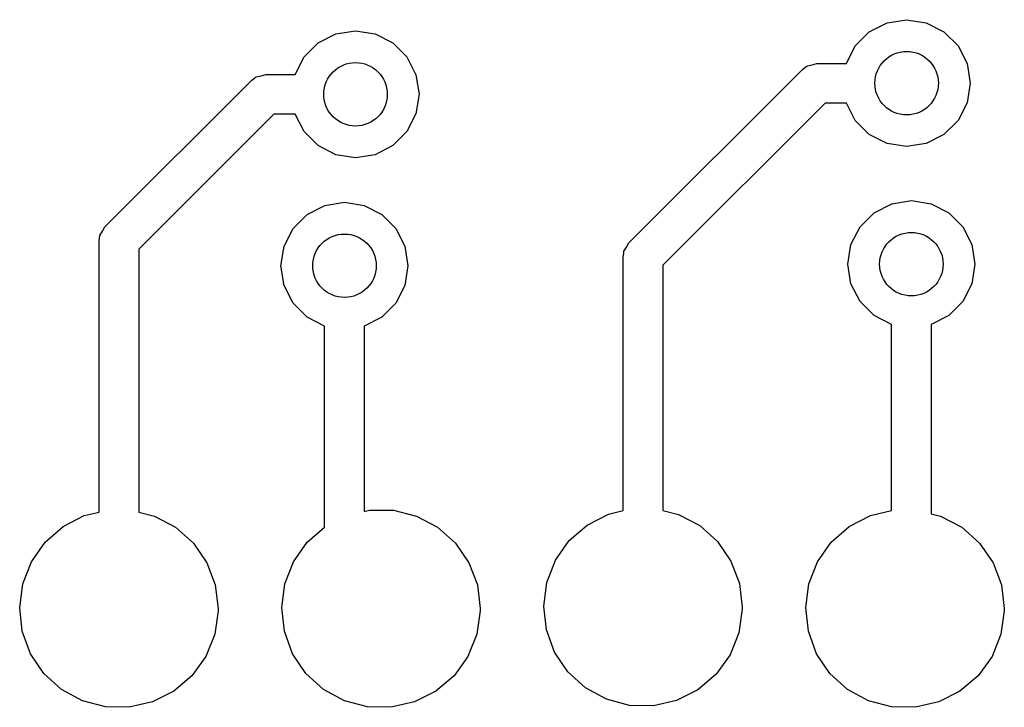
# Model space of a CAD drawing. Extents: x 3.66 to 3.904, y -2.491 to -2.32.
import ezdxf

# ---------------------------------------------------------------- set-up
doc = ezdxf.new("R2010")
doc.units = 0
doc.header["$MEASUREMENT"] = 0
doc.layers.add('BLACK', color=7, linetype='CONTINUOUS')

msp = doc.modelspace()

# ---------------------------------------------------------------- linework, layer by layer
at = {"layer": 'BLACK', "linetype": 'CONTINUOUS'}
for p, q in [((3.87027, -2.32309), (3.87466, -2.32085)), ((3.87466, -2.32085), (3.87953, -2.32008)), ((3.87953, -2.32008), (3.88439, -2.32085)), ((3.88439, -2.32085), (3.88878, -2.32309)), ((3.73366, -2.32584), (3.73805, -2.32361)), ((3.73805, -2.32361), (3.74291, -2.32283)), ((3.74291, -2.32283), (3.74778, -2.32361)), ((3.74778, -2.32361), (3.75217, -2.32584)), ((3.86679, -2.32657), (3.87027, -2.32309)), ((3.88878, -2.32309), (3.89227, -2.32657)), ((3.73017, -2.32933), (3.73366, -2.32584)), ((3.75217, -2.32584), (3.75565, -2.32933)), ((3.86458, -2.33091), (3.86679, -2.32657)), ((3.89227, -2.32657), (3.8945, -2.33096)), ((3.72796, -2.33366), (3.73017, -2.32933)), ((3.75565, -2.32933), (3.75789, -2.33372)), ((3.85609, -2.33125), (3.85726, -2.33091)), ((3.85726, -2.33091), (3.86458, -2.33091)), ((3.8945, -2.33096), (3.89528, -2.33583)), ((3.81069, -2.37543), (3.85378, -2.33235)), ((3.85378, -2.33235), (3.85448, -2.33182)), ((3.85448, -2.33182), (3.8546, -2.33169)), ((3.8546, -2.33169), (3.8547, -2.33165)), ((3.8547, -2.33165), (3.85491, -2.3315)), ((3.85491, -2.3315), (3.85609, -2.33125)), ((3.68077, -2.37149), (3.71716, -2.3351)), ((3.71716, -2.3351), (3.71786, -2.33458)), ((3.71786, -2.33458), (3.71798, -2.33444)), ((3.71798, -2.33444), (3.71809, -2.33441)), ((3.71809, -2.33441), (3.71829, -2.33426)), ((3.71829, -2.33426), (3.71948, -2.334)), ((3.71948, -2.334), (3.72064, -2.33366)), ((3.72064, -2.33366), (3.72796, -2.33366)), ((3.75789, -2.33372), (3.75866, -2.33858)), ((3.89528, -2.33583), (3.8945, -2.34069)), ((3.75866, -2.33858), (3.75789, -2.34345)), ((3.85929, -2.34075), (3.81909, -2.38095)), ((3.86458, -2.34075), (3.85929, -2.34075)), ((3.86679, -2.34508), (3.86458, -2.34075)), ((3.8945, -2.34069), (3.89227, -2.34508)), ((3.72268, -2.3435), (3.68917, -2.37701)), ((3.72796, -2.3435), (3.72268, -2.3435)), ((3.73017, -2.34784), (3.72796, -2.3435)), ((3.75789, -2.34345), (3.75565, -2.34784)), ((3.87027, -2.34857), (3.86679, -2.34508)), ((3.89227, -2.34508), (3.88878, -2.34857)), ((3.73366, -2.35132), (3.73017, -2.34784)), ((3.75565, -2.34784), (3.75217, -2.35132)), ((3.87466, -2.3508), (3.87027, -2.34857)), ((3.88878, -2.34857), (3.88439, -2.3508)), ((3.73805, -2.35356), (3.73366, -2.35132)), ((3.75217, -2.35132), (3.74778, -2.35356)), ((3.87953, -2.35157), (3.87466, -2.3508)), ((3.88439, -2.3508), (3.87953, -2.35157)), ((3.74291, -2.35433), (3.73805, -2.35356)), ((3.74778, -2.35356), (3.74291, -2.35433)), ((3.87584, -2.36573), (3.88071, -2.36496)), ((3.88071, -2.36496), (3.88558, -2.36573)), ((3.7309, -2.36836), (3.73529, -2.36613)), ((3.73529, -2.36613), (3.74016, -2.36535)), ((3.74016, -2.36535), (3.74502, -2.36613)), ((3.74502, -2.36613), (3.74941, -2.36836)), ((3.87145, -2.36797), (3.87584, -2.36573)), ((3.88558, -2.36573), (3.88997, -2.36797)), ((3.72742, -2.37185), (3.7309, -2.36836)), ((3.74941, -2.36836), (3.7529, -2.37185)), ((3.86797, -2.37145), (3.87145, -2.36797)), ((3.88997, -2.36797), (3.89345, -2.37145)), ((3.68019, -2.37256), (3.68077, -2.37149)), ((3.72518, -2.37624), (3.72742, -2.37185)), ((3.7529, -2.37185), (3.75513, -2.37624)), ((3.86573, -2.37584), (3.86797, -2.37145)), ((3.89345, -2.37145), (3.89569, -2.37584)), ((3.67933, -2.37497), (3.67946, -2.37411)), ((3.67933, -2.4422), (3.67933, -2.37497)), ((3.67944, -2.37392), (3.6795, -2.37383)), ((3.67946, -2.37411), (3.67944, -2.37392)), ((3.6795, -2.37383), (3.67953, -2.37358)), ((3.67953, -2.37358), (3.68019, -2.37256)), ((3.68917, -2.37701), (3.68917, -2.44219)), ((3.72441, -2.3811), (3.72518, -2.37624)), ((3.75513, -2.37624), (3.75591, -2.3811)), ((3.80945, -2.37751), (3.81011, -2.37649)), ((3.81011, -2.37649), (3.81069, -2.37543)), ((3.86496, -2.38071), (3.86573, -2.37584)), ((3.89569, -2.37584), (3.89646, -2.38071)), ((3.80925, -2.37891), (3.80938, -2.37804)), ((3.80925, -2.44181), (3.80925, -2.37891)), ((3.80936, -2.37786), (3.80942, -2.37776)), ((3.80938, -2.37804), (3.80936, -2.37786)), ((3.80942, -2.37776), (3.80945, -2.37751)), ((3.72518, -2.38597), (3.72441, -2.3811)), ((3.75591, -2.3811), (3.75513, -2.38597)), ((3.81909, -2.38095), (3.81909, -2.4418)), ((3.86573, -2.38558), (3.86496, -2.38071)), ((3.89646, -2.38071), (3.89569, -2.38558)), ((3.72742, -2.39036), (3.72518, -2.38597)), ((3.75513, -2.38597), (3.7529, -2.39036)), ((3.86797, -2.38997), (3.86573, -2.38558)), ((3.89569, -2.38558), (3.89345, -2.38997)), ((3.7309, -2.39384), (3.72742, -2.39036)), ((3.7529, -2.39036), (3.74941, -2.39384)), ((3.87145, -2.39345), (3.86797, -2.38997)), ((3.89345, -2.38997), (3.88997, -2.39345)), ((3.73524, -2.39605), (3.7309, -2.39384)), ((3.74941, -2.39384), (3.74508, -2.39605)), ((3.87579, -2.39566), (3.87145, -2.39345)), ((3.88997, -2.39345), (3.88563, -2.39566)), ((3.73524, -2.44592), (3.73524, -2.39605)), ((3.74508, -2.39605), (3.74508, -2.44201)), ((3.87579, -2.44182), (3.87579, -2.39566)), ((3.88563, -2.39566), (3.88563, -2.44259)), ((3.67042, -2.44579), (3.67567, -2.44308)), ((3.67567, -2.44308), (3.67933, -2.4422)), ((3.68917, -2.44219), (3.69307, -2.44317)), ((3.69307, -2.44317), (3.6983, -2.44594)), ((3.74508, -2.44201), (3.74638, -2.4417)), ((3.74638, -2.4417), (3.7523, -2.44173)), ((3.7523, -2.44173), (3.75803, -2.44317)), ((3.75803, -2.44317), (3.76326, -2.44594)), ((3.80034, -2.4454), (3.8056, -2.44268)), ((3.8056, -2.44268), (3.80925, -2.44181)), ((3.81909, -2.4418), (3.82299, -2.44278)), ((3.82299, -2.44278), (3.82822, -2.44554)), ((3.8653, -2.44579), (3.87056, -2.44308)), ((3.87056, -2.44308), (3.87579, -2.44182)), ((3.88563, -2.44259), (3.88795, -2.44317)), ((3.88795, -2.44317), (3.89318, -2.44594)), ((3.79589, -2.44928), (3.80034, -2.4454)), ((3.82822, -2.44554), (3.83263, -2.44948)), ((3.66597, -2.44968), (3.67042, -2.44579)), ((3.6983, -2.44594), (3.70271, -2.44987)), ((3.73093, -2.44968), (3.73524, -2.44592)), ((3.76326, -2.44594), (3.76767, -2.44987)), ((3.86085, -2.44968), (3.8653, -2.44579)), ((3.89318, -2.44594), (3.89759, -2.44987)), ((3.66257, -2.45451), (3.66597, -2.44968)), ((3.70271, -2.44987), (3.70606, -2.45474)), ((3.72753, -2.45451), (3.73093, -2.44968)), ((3.76767, -2.44987), (3.77102, -2.45474)), ((3.79249, -2.45412), (3.79589, -2.44928)), ((3.83263, -2.44948), (3.83598, -2.45435)), ((3.85745, -2.45451), (3.86085, -2.44968)), ((3.89759, -2.44987), (3.90094, -2.45474)), ((3.66042, -2.46002), (3.66257, -2.45451)), ((3.70606, -2.45474), (3.70815, -2.46027)), ((3.72538, -2.46002), (3.72753, -2.45451)), ((3.77102, -2.45474), (3.77311, -2.46027)), ((3.79034, -2.45963), (3.79249, -2.45412)), ((3.83598, -2.45435), (3.83807, -2.45988)), ((3.8553, -2.46002), (3.85745, -2.45451)), ((3.90094, -2.45474), (3.90303, -2.46027)), ((3.65965, -2.46588), (3.66042, -2.46002)), ((3.70815, -2.46027), (3.70886, -2.46614)), ((3.72461, -2.46588), (3.72538, -2.46002)), ((3.77311, -2.46027), (3.77382, -2.46614)), ((3.78957, -2.46549), (3.79034, -2.45963)), ((3.83807, -2.45988), (3.83878, -2.46575)), ((3.85453, -2.46588), (3.8553, -2.46002)), ((3.90303, -2.46027), (3.90374, -2.46614)), ((3.6603, -2.47176), (3.65965, -2.46588)), ((3.70885, -2.46666), (3.70802, -2.47251)), ((3.70886, -2.46614), (3.70885, -2.46666)), ((3.72526, -2.47176), (3.72461, -2.46588)), ((3.77381, -2.46666), (3.77298, -2.47251)), ((3.77382, -2.46614), (3.77381, -2.46666)), ((3.79022, -2.47137), (3.78957, -2.46549)), ((3.83877, -2.46626), (3.83794, -2.47212)), ((3.83878, -2.46575), (3.83877, -2.46626)), ((3.85518, -2.47176), (3.85453, -2.46588)), ((3.90373, -2.46666), (3.9029, -2.47251)), ((3.90374, -2.46614), (3.90373, -2.46666)), ((3.66233, -2.47731), (3.6603, -2.47176)), ((3.70802, -2.47251), (3.70581, -2.478)), ((3.72729, -2.47731), (3.72526, -2.47176)), ((3.77298, -2.47251), (3.77078, -2.478)), ((3.79225, -2.47692), (3.79022, -2.47137)), ((3.83794, -2.47212), (3.83574, -2.4776)), ((3.85721, -2.47731), (3.85518, -2.47176)), ((3.9029, -2.47251), (3.9007, -2.478)), ((3.66563, -2.48222), (3.66233, -2.47731)), ((3.73059, -2.48222), (3.72729, -2.47731)), ((3.79555, -2.48183), (3.79225, -2.47692)), ((3.86051, -2.48222), (3.85721, -2.47731)), ((3.70581, -2.478), (3.70236, -2.4828)), ((3.77078, -2.478), (3.76733, -2.4828)), ((3.83574, -2.4776), (3.83229, -2.4824)), ((3.9007, -2.478), (3.89725, -2.4828)), ((3.67, -2.4862), (3.66563, -2.48222)), ((3.73496, -2.4862), (3.73059, -2.48222)), ((3.79992, -2.48581), (3.79555, -2.48183)), ((3.86488, -2.4862), (3.86051, -2.48222)), ((3.70236, -2.4828), (3.69787, -2.48664)), ((3.76733, -2.4828), (3.76283, -2.48664)), ((3.83229, -2.4824), (3.82779, -2.48624)), ((3.89725, -2.4828), (3.89275, -2.48664)), ((3.67519, -2.48902), (3.67, -2.4862)), ((3.69787, -2.48664), (3.69259, -2.48929)), ((3.74015, -2.48902), (3.73496, -2.4862)), ((3.76283, -2.48664), (3.75755, -2.48929)), ((3.80512, -2.48863), (3.79992, -2.48581)), ((3.82779, -2.48624), (3.82251, -2.4889)), ((3.87008, -2.48902), (3.86488, -2.4862)), ((3.89275, -2.48664), (3.88747, -2.48929)), ((3.68091, -2.49052), (3.67519, -2.48902)), ((3.69259, -2.48929), (3.68682, -2.49061)), ((3.74587, -2.49052), (3.74015, -2.48902)), ((3.75755, -2.48929), (3.75178, -2.49061)), ((3.81083, -2.49013), (3.80512, -2.48863)), ((3.82251, -2.4889), (3.81675, -2.49022)), ((3.87579, -2.49052), (3.87008, -2.48902)), ((3.88747, -2.48929), (3.88171, -2.49061)), ((3.68682, -2.49061), (3.68091, -2.49052)), ((3.75178, -2.49061), (3.74587, -2.49052)), ((3.81675, -2.49022), (3.81083, -2.49013)), ((3.88171, -2.49061), (3.87579, -2.49052))]:
    msp.add_line(p, q, dxfattribs=at)
at = {"layer": 'BLACK'}
for centre in [(3.87953, -2.33583), (3.74291, -2.33858), (3.74016, -2.3811), (3.88071, -2.38071)]:
    msp.add_circle(centre, 0.00787, dxfattribs=at)

doc.saveas('drawing.dxf')
